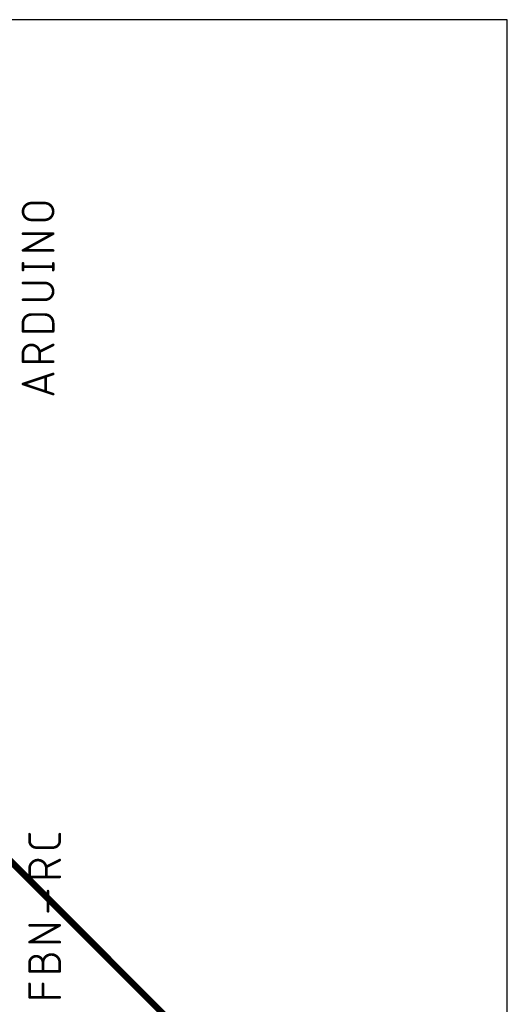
# Model space of a CAD drawing. Extents: x 0 to 99, y -9.3 to 67.
# Tile 8 of 8: x 80.2 to 99, y 28.9 to 67. Entities that reach past the tile are written whole.
import ezdxf

# ---------------------------------------------------------------- set-up
doc = ezdxf.new("R2010")
doc.units = 0
for name, color, linetype in [('16', 132, 'CONTINUOUS'), ('20', 31, 'CONTINUOUS'), ('25', 7, 'CONTINUOUS'), ('27', 7, 'CONTINUOUS')]:
    doc.layers.add(name, color=color, linetype=linetype)

msp = doc.modelspace()

# ---------------------------------------------------------------- linework, layer by layer
at = {"layer": '16', "const_width": 0.254}
msp.add_lwpolyline([(87.63, 26.67), (78.74, 35.56)], dxfattribs=at)
at = {"layer": '20'}
for p, q in [((99.04, 66.98), (0, 66.98)), ((99.04, 0), (99.04, 66.98))]:
    msp.add_line(p, q, dxfattribs=at)
at = {"layer": '25'}
for points, const_width in [([(80.6394, 59.8932, 1), (80.6394, 59.2441)], 0.1016), ([(80.6394, 59.9186, 1), (80.6394, 59.8678)], 0.0508), ([(80.6394, 59.8678, 1), (80.6394, 59.9186)], 0.0508), ([(81.1586, 59.2441, 1), (81.1586, 59.8932)], 0.1016), ([(81.1586, 59.9186, 1), (81.1586, 59.8678)], 0.0508), ([(81.1586, 59.8678, 1), (81.1586, 59.9186)], 0.0508), ([(80.6394, 59.2695, 1), (80.6394, 59.2187)], 0.0508), ([(80.6394, 59.2187, 1), (80.6394, 59.2695)], 0.0508), ([(81.1586, 59.2695, 1), (81.1586, 59.2187)], 0.0508), ([(81.1586, 59.2187, 1), (81.1586, 59.2695)], 0.0508), ([(80.3148, 58.7375, 1), (80.3148, 58.6867)], 0.0508), ([(81.4955, 58.6899, 1), (81.4709, 58.7343)], 0.0508), ([(81.4832, 58.6867, 1), (81.4832, 58.7375)], 0.0508), ([(80.3148, 58.0884, 1), (80.3148, 58.0376)], 0.0508), ([(80.3025, 58.0852, 1), (80.3271, 58.0408)], 0.0508), ([(81.4832, 58.0376, 1), (81.4832, 58.0884)], 0.0508), ([(80.3402, 57.5649, 1), (80.2894, 57.5649)], 0.0508), ([(80.3148, 57.4605, 1), (80.3148, 57.4097)], 0.0508), ([(81.5086, 57.5649, 1), (81.4578, 57.5649)], 0.0508), ([(81.4832, 57.4097, 1), (81.4832, 57.4605)], 0.0508), ([(80.2894, 57.3052, 1), (80.3402, 57.3052)], 0.0508), ([(81.4578, 57.3052, 1), (81.5086, 57.3052)], 0.0508), ([(80.3148, 56.8325, 1), (80.3148, 56.7817)], 0.0508), ([(81.1586, 56.158, 1), (81.1586, 56.8071)], 0.1016), ([(81.1586, 56.8325, 1), (81.1586, 56.7817)], 0.0508), ([(81.1586, 56.7817, 1), (81.1586, 56.8325)], 0.0508), ([(80.3148, 56.1834, 1), (80.3148, 56.1326)], 0.0508), ([(81.1586, 56.1834, 1), (81.1586, 56.1326)], 0.0508), ([(81.1586, 56.1326, 1), (81.1586, 56.1834)], 0.0508), ([(80.6394, 55.5879, 0.4142), (80.3148, 55.2634)], 0.1016), ([(80.6394, 55.6133, 1), (80.6394, 55.5625)], 0.0508), ([(80.6394, 55.5625, 1), (80.6394, 55.6133)], 0.0508), ([(81.4832, 55.2634, 0.4142), (81.1586, 55.5879)], 0.1016), ([(81.1586, 55.6133, 1), (81.1586, 55.5625)], 0.0508), ([(81.1586, 55.5625, 1), (81.1586, 55.6133)], 0.0508), ([(80.3402, 55.2634, 1), (80.2894, 55.2634)], 0.0508), ([(80.2894, 55.2634, 1), (80.3402, 55.2634)], 0.0508), ([(81.5086, 55.2634, 1), (81.4578, 55.2634)], 0.0508), ([(81.4578, 55.2634, 1), (81.5086, 55.2634)], 0.0508), ([(80.3148, 54.9642, 1), (80.3148, 54.9134)], 0.0508), ([(80.2894, 54.9388, 1), (80.3402, 54.9388)], 0.0508), ([(81.4578, 54.9388, 1), (81.5086, 54.9388)], 0.0508), ([(81.4832, 54.9134, 1), (81.4832, 54.9642)], 0.0508), ([(80.9639, 54.0896, 1), (80.3148, 54.0896)], 0.1016), ([(81.4946, 54.3915, 1), (81.4718, 54.4369)], 0.0508), ([(80.3402, 54.0896, 1), (80.2894, 54.0896)], 0.0508), ([(80.2894, 54.0896, 1), (80.3402, 54.0896)], 0.0508), ([(80.9893, 54.0896, 1), (80.9385, 54.0896)], 0.0508), ([(80.9385, 54.0896, 1), (80.9893, 54.0896)], 0.0508), ([(80.9526, 54.1772, 1), (80.9753, 54.1318)], 0.0508), ([(80.3148, 53.7905, 1), (80.3148, 53.7397)], 0.0508), ([(80.2894, 53.7651, 1), (80.3402, 53.7651)], 0.0508), ([(80.9385, 53.7651, 1), (80.9893, 53.7651)], 0.0508), ([(81.4832, 53.7397, 1), (81.4832, 53.7905)], 0.0508), ([(81.4912, 53.2665, 1), (81.4752, 53.3147)], 0.0508), ([(80.3228, 52.9253, 1), (80.3068, 52.8771)], 0.0508), ([(80.3068, 52.9253, 1), (80.3228, 52.8771)], 0.0508), ([(81.2165, 53.1933, 1), (81.1657, 53.1933)], 0.0508), ([(81.1657, 52.6091, 1), (81.2165, 52.6091)], 0.0508), ([(81.4752, 52.4876, 1), (81.4912, 52.5358)], 0.0508)]:
    msp.add_lwpolyline(points, format="xyb", dxfattribs=dict(at, const_width=const_width))
at = {"layer": '25', "const_width": 0.1016}
for points in [[(80.6394, 59.8932), (81.1586, 59.8932)], [(81.1586, 59.2441), (80.6394, 59.2441)], [(80.3148, 58.063), (81.4832, 58.7121)], [(81.4832, 58.7121), (80.3148, 58.7121)], [(81.4832, 58.063), (80.3148, 58.063)], [(80.3148, 57.3052), (80.3148, 57.5649)], [(80.3148, 57.4351), (81.4832, 57.4351)], [(81.4832, 57.3052), (81.4832, 57.5649)], [(81.1586, 56.8071), (80.3148, 56.8071)], [(80.3148, 56.158), (81.1586, 56.158)], [(80.6394, 55.5879), (81.1586, 55.5879)], [(80.3148, 54.9388), (80.3148, 55.2634)], [(81.4832, 55.2634), (81.4832, 54.9388)], [(81.4832, 54.9388), (80.3148, 54.9388)], [(81.4832, 54.4142), (80.9639, 54.1545)], [(80.3148, 53.7651), (80.3148, 54.0896)], [(80.9639, 54.0896), (80.9639, 53.7651)], [(81.4832, 53.7651), (80.3148, 53.7651)], [(80.3148, 52.9012), (81.4832, 53.2906)], [(81.4832, 52.5117), (80.3148, 52.9012)], [(81.1911, 53.1933), (81.1911, 52.6091)]]:
    msp.add_lwpolyline(points, dxfattribs=at)
at = {"layer": '27', "const_width": 0.1016}
for points in [[(80.5688, 35.2496), (80.5688, 35.5092)], [(81.7372, 35.5092), (81.7372, 35.2496)], [(81.4776, 34.9899), (80.8284, 34.9899)], [(81.7372, 34.5067), (81.2179, 34.2471)], [(80.5688, 33.8576), (80.5688, 34.1822)], [(81.7372, 33.8576), (80.5688, 33.8576)], [(81.2179, 34.1822), (81.2179, 33.8576)], [(81.2828, 32.528), (81.2828, 33.307)], [(80.5688, 31.3356), (81.7372, 31.9847)], [(81.7372, 31.9847), (80.5688, 31.9847)], [(81.7372, 31.3356), (80.5688, 31.3356)], [(80.5688, 30.2096), (80.5688, 30.5341)], [(81.0881, 30.2096), (81.0881, 30.5341)], [(81.7372, 30.5341), (81.7372, 30.2096)], [(81.7372, 30.2096), (80.5688, 30.2096)], [(80.5688, 29.2043), (80.5688, 29.7236)], [(81.0881, 29.2043), (81.0881, 29.7236)], [(81.7372, 29.2043), (80.5688, 29.2043)]]:
    msp.add_lwpolyline(points, dxfattribs=at)
at = {"layer": '27'}
for points, const_width in [([(80.5942, 35.5092, 1), (80.5434, 35.5092)], 0.0508), ([(81.7626, 35.5092, 1), (81.7118, 35.5092)], 0.0508), ([(80.5688, 35.2496, 0.4142), (80.8284, 34.9899)], 0.1016), ([(80.5942, 35.2496, 1), (80.5434, 35.2496)], 0.0508), ([(80.5434, 35.2496, 1), (80.5942, 35.2496)], 0.0508), ([(80.8284, 35.0153, 1), (80.8284, 34.9645)], 0.0508), ([(80.8284, 34.9645, 1), (80.8284, 35.0153)], 0.0508), ([(81.4776, 34.9899, 0.4142), (81.7372, 35.2496)], 0.1016), ([(81.4776, 35.0153, 1), (81.4776, 34.9645)], 0.0508), ([(81.4776, 34.9645, 1), (81.4776, 35.0153)], 0.0508), ([(81.7626, 35.2496, 1), (81.7118, 35.2496)], 0.0508), ([(81.7118, 35.2496, 1), (81.7626, 35.2496)], 0.0508), ([(81.2179, 34.1822, 1), (80.5688, 34.1822)], 0.1016), ([(81.2066, 34.2698, 1), (81.2293, 34.2243)], 0.0508), ([(81.7486, 34.484, 1), (81.7258, 34.5294)], 0.0508), ([(80.5942, 34.1822, 1), (80.5434, 34.1822)], 0.0508), ([(80.5434, 34.1822, 1), (80.5942, 34.1822)], 0.0508), ([(80.5688, 33.883, 1), (80.5688, 33.8322)], 0.0508), ([(80.5434, 33.8576, 1), (80.5942, 33.8576)], 0.0508), ([(81.2433, 34.1822, 1), (81.1925, 34.1822)], 0.0508), ([(81.1925, 34.1822, 1), (81.2433, 34.1822)], 0.0508), ([(81.1925, 33.8576, 1), (81.2433, 33.8576)], 0.0508), ([(81.7372, 33.8322, 1), (81.7372, 33.883)], 0.0508), ([(81.3082, 33.307, 1), (81.2574, 33.307)], 0.0508), ([(81.2574, 32.528, 1), (81.3082, 32.528)], 0.0508), ([(80.5688, 32.0101, 1), (80.5688, 31.9593)], 0.0508), ([(81.7495, 31.9625, 1), (81.7249, 32.007)], 0.0508), ([(81.7372, 31.9593, 1), (81.7372, 32.0101)], 0.0508), ([(80.5688, 31.361, 1), (80.5688, 31.3102)], 0.0508), ([(80.5565, 31.3578, 1), (80.5811, 31.3134)], 0.0508), ([(81.7372, 31.3102, 1), (81.7372, 31.361)], 0.0508), ([(81.0881, 30.5341, 1), (80.5688, 30.5341)], 0.1016), ([(81.7372, 30.5341, 1), (81.0881, 30.5341)], 0.1016), ([(80.5942, 30.5341, 1), (80.5434, 30.5341)], 0.0508), ([(80.5434, 30.5341, 1), (80.5942, 30.5341)], 0.0508), ([(81.1135, 30.5341, 1), (81.0627, 30.5341)], 0.0508), ([(81.0627, 30.5341, 1), (81.1135, 30.5341)], 0.0508), ([(81.0627, 30.5341, 1), (81.1135, 30.5341)], 0.0508), ([(81.7626, 30.5341, 1), (81.7118, 30.5341)], 0.0508), ([(81.7118, 30.5341, 1), (81.7626, 30.5341)], 0.0508), ([(80.5688, 30.235, 1), (80.5688, 30.1842)], 0.0508), ([(80.5434, 30.2096, 1), (80.5942, 30.2096)], 0.0508), ([(81.0627, 30.2096, 1), (81.1135, 30.2096)], 0.0508), ([(81.7118, 30.2096, 1), (81.7626, 30.2096)], 0.0508), ([(81.7372, 30.1842, 1), (81.7372, 30.235)], 0.0508), ([(80.5942, 29.7236, 1), (80.5434, 29.7236)], 0.0508), ([(81.1135, 29.7236, 1), (81.0627, 29.7236)], 0.0508), ([(80.5688, 29.2297, 1), (80.5688, 29.1789)], 0.0508), ([(80.5434, 29.2043, 1), (80.5942, 29.2043)], 0.0508), ([(81.0627, 29.2043, 1), (81.1135, 29.2043)], 0.0508), ([(81.7372, 29.1789, 1), (81.7372, 29.2297)], 0.0508)]:
    msp.add_lwpolyline(points, format="xyb", dxfattribs=dict(at, const_width=const_width))

doc.saveas('drawing.dxf')
